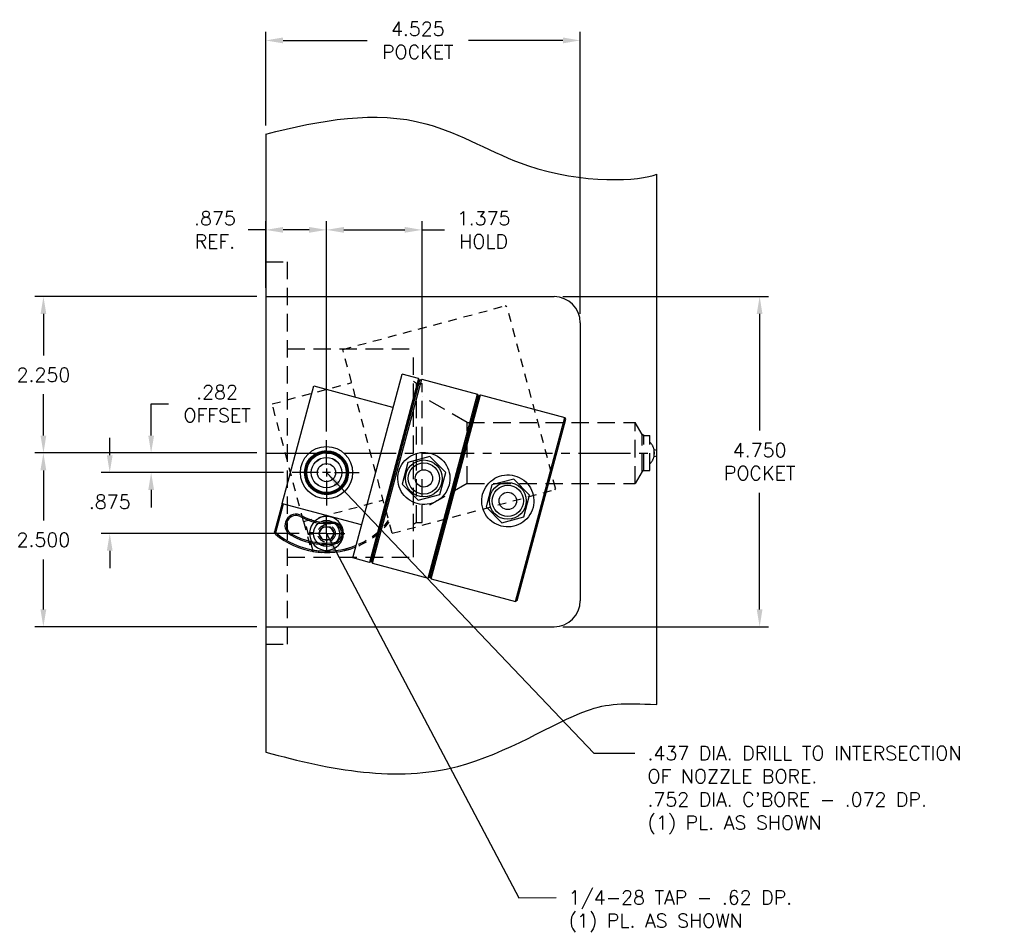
# Model space of a CAD drawing. Extents: x -55 to 76, y -100 to -24.
# Tile 19 of 22: x 55 to 69, y -85 to -72. Entities that reach past the tile are written whole.
import ezdxf

# ---------------------------------------------------------------- set-up
doc = ezdxf.new("R2010")
doc.units = 0
doc.header["$MEASUREMENT"] = 0
for name, pattern in [('CENTER2', [1.125, 0.75, -0.125, 0.125, -0.125]), ('HIDDEN', [0.375, 0.25, -0.125]), ('HIDDEN2', [0.1875, 0.125, -0.0625])]:
    doc.linetypes.add(name, pattern=pattern)
doc.layers.get('DEFPOINTS').update_dxf_attribs({"linetype": 'CONTINUOUS'})
for name, color, linetype in [('BORE_HIDDEN', 1, 'HIDDEN'), ('CP_TAPS_CENTER', 1, 'CENTER2'), ('CP_TAPS_HIDDEN', 1, 'HIDDEN2'), ('CP_TAPS_SOLID', 1, 'CONTINUOUS'), ('DIMENSIONS', 4, 'CONTINUOUS'), ('DSCV_BORE_CENTER', 22, 'CENTER2'), ('DSCV_BORE_SOLID', 1, 'CONTINUOUS'), ('HYD_FITTING', 4, 'CONTINUOUS'), ('NP_SHAPE_SOLID', 6, 'CONTINUOUS'), ('SCV_HYD_CYL_SHAPE', 3, 'CONTINUOUS')]:
    doc.layers.add(name, color=color, linetype=linetype)
doc.styles.add('ROMANS', font='romans.shx')
doc.dimstyles.new('CATALOG', dxfattribs={"dimscale": 2, "dimtxt": 0.1, "dimasz": 0.125, "dimexe": 0.0625, "dimexo": 0.0625, "dimgap": 0.09, "dimtad": 0, "dimtih": 1, "dimtoh": 1, "dimdec": 3, "dimzin": 4, "dimdsep": 46, "dimtxsty": 'ROMANS', "dimcen": 0, "dimclrd": 256, "dimclre": 256, "dimclrt": 256, "dimadec": 0, "dimazin": 0, "dimtfac": 0.7, "dimtdec": 3, "dimtofl": 0, "dimtmove": 0, "dimatfit": 3, "dimfxl": 1, "dimtolj": 1, "dimtzin": 4, "dimlwd": -1, "dimlwe": -1, "dimarcsym": 0})

# ---------------------------------------------------------------- blocks, each defined once
blk = doc.blocks.new('*D138')
at = {"layer": 'DEFPOINTS', "color": 0}
for p in [(59.507, -74.994), (60.882, -77.204), (59.507, -78.019)]:
    blk.add_point(p, dxfattribs=at)
at = {"layer": 'DIMENSIONS'}
for p, q in [((59.507, -77.894), (59.507, -74.869)), ((60.882, -77.079), (60.882, -74.869)), ((59.757, -74.994), (60.632, -74.994)), ((60.882, -74.994), (61.202, -74.994))]:
    blk.add_line(p, q, dxfattribs=at)
for points in [[(59.757, -74.952), (59.757, -75.035), (59.507, -74.994)], [(60.632, -74.952), (60.632, -75.035), (60.882, -74.994)]]:
    blk.add_solid(points, dxfattribs=at)
at = {"layer": 'DIMENSIONS', "insert": (61.767, -74.994), "char_height": 0.2, "attachment_point": 5, "style": 'ROMANS'}
blk.add_mtext('\\A1;1.375 \\PHOLD', dxfattribs=at)
blk = doc.blocks.new('*D139')
at = {"layer": 'DEFPOINTS', "color": 0}
for p in [(58.632, -78.204), (56.984, -78.486), (59.014, -78.486)]:
    blk.add_point(p, dxfattribs=at)
at = {"layer": 'DIMENSIONS'}
for p, q in [((56.984, -77.954), (56.984, -77.495)), ((56.984, -77.495), (57.234, -77.495)), ((58.507, -78.204), (56.859, -78.204)), ((58.889, -78.486), (56.859, -78.486)), ((56.984, -78.736), (56.984, -78.986))]:
    blk.add_line(p, q, dxfattribs=at)
for points in [[(56.943, -77.954), (57.026, -77.954), (56.984, -78.204)], [(56.943, -78.736), (57.026, -78.736), (56.984, -78.486)]]:
    blk.add_solid(points, dxfattribs=at)
at = {"layer": 'DIMENSIONS', "insert": (57.933, -77.495), "char_height": 0.2, "attachment_point": 5, "style": 'ROMANS'}
blk.add_mtext('\\A1;.282 \\POFFSET', dxfattribs=at)
blk = doc.blocks.new('*D140')
at = {"layer": 'DEFPOINTS', "color": 0}
for p in [(59.014, -78.486), (56.389, -79.361), (59.241, -79.361)]:
    blk.add_point(p, dxfattribs=at)
at = {"layer": 'DIMENSIONS'}
for p, q in [((56.389, -78.236), (56.389, -77.986)), ((58.889, -78.486), (56.264, -78.486)), ((59.116, -79.361), (56.264, -79.361)), ((56.389, -79.611), (56.389, -79.861))]:
    blk.add_line(p, q, dxfattribs=at)
for points in [[(56.347, -78.236), (56.43, -78.236), (56.389, -78.486)], [(56.347, -79.611), (56.43, -79.611), (56.389, -79.361)]]:
    blk.add_solid(points, dxfattribs=at)
at = {"layer": 'DIMENSIONS', "insert": (56.389, -78.905), "char_height": 0.2, "attachment_point": 5, "style": 'ROMANS'}
blk.add_mtext('\\A1;.875 ', dxfattribs=at)
blk = doc.blocks.new('*D143')
at = {"layer": 'DEFPOINTS', "color": 0}
for p in [(58.632, -74.994), (58.632, -75.954), (59.507, -78.019)]:
    blk.add_point(p, dxfattribs=at)
at = {"layer": 'DIMENSIONS'}
for p, q in [((58.632, -75.829), (58.632, -74.869)), ((59.507, -77.894), (59.507, -74.869)), ((58.632, -74.994), (58.382, -74.994)), ((59.257, -74.994), (58.882, -74.994))]:
    blk.add_line(p, q, dxfattribs=at)
for points in [[(58.882, -74.952), (58.882, -75.035), (58.632, -74.994)], [(59.257, -74.952), (59.257, -75.035), (59.507, -74.994)]]:
    blk.add_solid(points, dxfattribs=at)
at = {"layer": 'DIMENSIONS', "insert": (57.902, -74.994), "char_height": 0.2, "attachment_point": 5, "style": 'ROMANS'}
blk.add_mtext('\\A1;.875 \\PREF.', dxfattribs=at)
blk = doc.blocks.new('*D145')
at = {"layer": 'DEFPOINTS', "color": 0}
for p in [(58.632, -72.268), (58.632, -73.615), (63.157, -76.329)]:
    blk.add_point(p, dxfattribs=at)
at = {"layer": 'DIMENSIONS'}
for p, q in [((58.632, -73.49), (58.632, -72.143)), ((63.157, -76.204), (63.157, -72.143)), ((58.882, -72.268), (60.092, -72.268)), ((62.907, -72.268), (61.548, -72.268))]:
    blk.add_line(p, q, dxfattribs=at)
for points in [[(58.882, -72.226), (58.882, -72.31), (58.632, -72.268)], [(62.907, -72.226), (62.907, -72.31), (63.157, -72.268)]]:
    blk.add_solid(points, dxfattribs=at)
at = {"layer": 'DIMENSIONS', "insert": (60.82, -72.268), "char_height": 0.2, "attachment_point": 5, "style": 'ROMANS'}
blk.add_mtext('\\A1;4.525 \\PPOCKET', dxfattribs=at)
blk = doc.blocks.new('*D146')
at = {"layer": 'DEFPOINTS', "color": 0}
for p in [(58.632, -75.954), (55.435, -78.204), (58.632, -78.204)]:
    blk.add_point(p, dxfattribs=at)
at = {"layer": 'DIMENSIONS'}
for p, q in [((58.507, -75.954), (55.31, -75.954)), ((55.435, -76.204), (55.435, -76.799)), ((55.435, -77.954), (55.435, -77.359)), ((58.507, -78.204), (55.31, -78.204))]:
    blk.add_line(p, q, dxfattribs=at)
for points in [[(55.393, -76.204), (55.476, -76.204), (55.435, -75.954)], [(55.393, -77.954), (55.476, -77.954), (55.435, -78.204)]]:
    blk.add_solid(points, dxfattribs=at)
at = {"layer": 'DIMENSIONS', "insert": (55.435, -77.079), "char_height": 0.2, "attachment_point": 5, "style": 'ROMANS'}
blk.add_mtext('\\A1;2.250 ', dxfattribs=at)
blk = doc.blocks.new('*D147')
at = {"layer": 'DEFPOINTS', "color": 0}
for p in [(58.632, -78.204), (55.434, -80.704), (58.632, -80.704)]:
    blk.add_point(p, dxfattribs=at)
at = {"layer": 'DIMENSIONS'}
for p, q in [((58.507, -78.204), (55.309, -78.204)), ((55.434, -78.454), (55.434, -79.174)), ((55.434, -80.454), (55.434, -79.734)), ((58.507, -80.704), (55.309, -80.704))]:
    blk.add_line(p, q, dxfattribs=at)
for points in [[(55.392, -78.454), (55.476, -78.454), (55.434, -78.204)], [(55.392, -80.454), (55.476, -80.454), (55.434, -80.704)]]:
    blk.add_solid(points, dxfattribs=at)
at = {"layer": 'DIMENSIONS', "insert": (55.434, -79.454), "char_height": 0.2, "attachment_point": 5, "style": 'ROMANS'}
blk.add_mtext('\\A1;2.500 ', dxfattribs=at)
blk = doc.blocks.new('*D148')
at = {"layer": 'DEFPOINTS', "color": 0}
for p in [(62.782, -75.954), (62.782, -80.704), (65.738, -80.704)]:
    blk.add_point(p, dxfattribs=at)
at = {"layer": 'DIMENSIONS'}
for p, q in [((62.907, -75.954), (65.863, -75.954)), ((65.738, -76.204), (65.738, -77.882)), ((65.738, -80.454), (65.738, -78.776)), ((62.907, -80.704), (65.863, -80.704))]:
    blk.add_line(p, q, dxfattribs=at)
for points in [[(65.696, -76.204), (65.779, -76.204), (65.738, -75.954)], [(65.696, -80.454), (65.779, -80.454), (65.738, -80.704)]]:
    blk.add_solid(points, dxfattribs=at)
at = {"layer": 'DIMENSIONS', "insert": (65.738, -78.329), "char_height": 0.2, "attachment_point": 5, "style": 'ROMANS'}
blk.add_mtext('\\A1;4.750 \\PPOCKET', dxfattribs=at)

msp = doc.modelspace()

# ---------------------------------------------------------------- linework, layer by layer
at = {"layer": 'BORE_HIDDEN'}
for p, q in [((58.63177, -75.45415), (58.94477, -75.45415)), ((58.94477, -80.95415), (58.94477, -75.45415)), ((58.94477, -76.70415), (60.75677, -76.70415)), ((60.75677, -79.70415), (60.75677, -76.70415)), ((60.80177, -77.20365), (60.75677, -77.17767)), ((60.80177, -77.20365), (60.88177, -77.20365)), ((60.80177, -79.20465), (60.80177, -77.20365)), ((60.88177, -79.20465), (60.88177, -77.20365)), ((61.53177, -77.76665), (60.88177, -77.39137)), ((61.53177, -77.76665), (63.94677, -77.76665)), ((61.53177, -78.64165), (61.53177, -77.76665)), ((63.94677, -78.64165), (63.94677, -77.76665)), ((64.04643, -77.93927), (63.94677, -77.76665)), ((64.07177, -77.9539), (64.04643, -77.93927)), ((64.04643, -78.46903), (64.04643, -77.93927)), ((64.07177, -77.9539), (64.15677, -77.9539)), ((64.07177, -78.4544), (64.07177, -77.9539)), ((64.15677, -78.4544), (64.15677, -77.9539)), ((64.21895, -78.15402), (64.25677, -78.16415)), ((64.21895, -78.25428), (64.21895, -78.15402)), ((64.21895, -78.25428), (64.25677, -78.24415)), ((64.04643, -78.46903), (63.94677, -78.64165)), ((64.07177, -78.4544), (64.04643, -78.46903)), ((64.07177, -78.4544), (64.15677, -78.4544)), ((61.53177, -78.64165), (60.88177, -79.01693)), ((61.53177, -78.64165), (63.94677, -78.64165)), ((60.80177, -79.20465), (60.75677, -79.23063)), ((60.80177, -79.20465), (60.88177, -79.20465)), ((58.94477, -79.70415), (60.75677, -79.70415)), ((58.63177, -80.95415), (58.94477, -80.95415))]:
    msp.add_line(p, q, dxfattribs=at)
for start, end in [(13.233252, 46.409638), (313.590362, 346.766748), (355.919963, 3.947931)]:
    msp.add_arc((64.00577, -78.20415), 0.219, start, end, dxfattribs=at)
at = {"layer": 'CP_TAPS_CENTER'}
for q in [(59.50677, -79.09515), (59.24077, -79.36115), (59.50677, -79.62715), (59.77277, -79.36115)]:
    msp.add_line((59.50677, -79.36115), q, dxfattribs=at)
at = {"layer": 'CP_TAPS_HIDDEN'}
msp.add_circle((59.50677, -79.36115), 0.125, dxfattribs=at)
at = {"layer": 'CP_TAPS_SOLID'}
msp.add_circle((59.50677, -79.36115), 0.102, dxfattribs=at)
at = {"layer": 'DSCV_BORE_CENTER'}
msp.add_line((58.63177, -78.20415), (64.25677, -78.20415), dxfattribs=at)
at = {"layer": 'DSCV_BORE_SOLID'}
for p, q in [((59.50677, -78.37215), (59.50677, -78.01917)), ((59.50677, -78.42915), (59.50677, -78.54315)), ((59.39277, -78.48615), (59.01404, -78.48615)), ((59.56377, -78.48615), (59.44977, -78.48615)), ((59.50677, -78.60081), (59.50677, -78.96104)), ((59.62077, -78.48615), (59.97594, -78.48615))]:
    msp.add_line(p, q, dxfattribs=at)
for radius in [0.376, 0.2185]:
    msp.add_circle((59.50677, -78.48615), radius, dxfattribs=at)
at = {"layer": 'HYD_FITTING'}
for p, q in [((60.99196, -78.25594), (60.67826, -78.34)), ((61.2216, -78.48558), (60.99196, -78.25594)), ((60.67826, -78.34), (60.59421, -78.65369)), ((61.13754, -78.79928), (61.2216, -78.48558)), ((62.19937, -78.57947), (61.88567, -78.66352)), ((62.42901, -78.80911), (62.19937, -78.57947)), ((60.59421, -78.65369), (60.82385, -78.88333)), ((61.88567, -78.66352), (61.80162, -78.97721)), ((60.82385, -78.88333), (61.13754, -78.79928)), ((62.34495, -79.1228), (62.42901, -78.80911)), ((61.80162, -78.97721), (62.03126, -79.20685)), ((62.03126, -79.20685), (62.34495, -79.1228))]:
    msp.add_line(p, q, dxfattribs=at)
for centre, radius in [((60.9079, -78.56964), 0.265), ((60.9079, -78.56964), 0.225), ((60.9079, -78.56964), 0.125), ((62.11531, -78.89316), 0.265), ((62.11531, -78.89316), 0.225), ((62.11531, -78.89316), 0.125)]:
    msp.add_circle(centre, radius, dxfattribs=at)
for points, knots in [([(60.54568, -78.47258), (60.55794, -78.42685), (60.58015, -78.38069), (60.64108, -78.30144), (60.6798, -78.26832), (60.76102, -78.22143), (60.80905, -78.20446), (60.90814, -78.19132), (60.95922, -78.19516), (61.0507, -78.21967), (61.09686, -78.24188), (61.1761, -78.30281), (61.20921, -78.34152), (61.25611, -78.42274), (61.27308, -78.47078), (61.28622, -78.56988), (61.28238, -78.62096), (61.27013, -78.66669)], [1.44315145, 1.44315145, 1.44315145, 1.44315145, 1.80390262, 1.80390262, 2.16465379, 2.16465379, 2.52547835, 2.52547835, 2.88630291, 2.88630291, 3.24712746, 3.24712746, 3.60795202, 3.60795202, 3.96870319, 3.96870319, 4.32945436, 4.32945436, 4.32945436, 4.32945436]), ([(61.27013, -78.66669), (61.25787, -78.71242), (61.23566, -78.75858), (61.17472, -78.83783), (61.13601, -78.87095), (61.05479, -78.91784), (61.00676, -78.93481), (60.90767, -78.94795), (60.85659, -78.94411), (60.81085, -78.93186), (60.76511, -78.9196), (60.71895, -78.89739), (60.63971, -78.83646), (60.60659, -78.79775), (60.5597, -78.71653), (60.54273, -78.66849), (60.52959, -78.56939), (60.53343, -78.51831), (60.54568, -78.47258)], [4.32945436, 4.32945436, 4.32945436, 4.32945436, 4.69020553, 4.69020553, 5.0509567, 5.0509567, 5.41178125, 5.41178125, 5.77260581, 5.77260581, 5.77260581, 6.13343037, 6.13343037, 6.49425493, 6.49425493, 6.8550061, 6.8550061, 7.21575727, 7.21575727, 7.21575727, 7.21575727]), ([(61.75309, -78.7961), (61.76534, -78.75037), (61.78756, -78.70421), (61.84849, -78.62496), (61.8872, -78.59184), (61.96843, -78.54495), (62.01646, -78.52799), (62.11555, -78.51484), (62.16663, -78.51868), (62.25811, -78.54319), (62.30426, -78.56541), (62.38351, -78.62634), (62.41662, -78.66504), (62.46352, -78.74627), (62.48048, -78.7943), (62.49363, -78.8934), (62.48979, -78.94449), (62.47753, -78.99022)], [1.44315145, 1.44315145, 1.44315145, 1.44315145, 1.80390262, 1.80390262, 2.16465379, 2.16465379, 2.52547835, 2.52547835, 2.88630291, 2.88630291, 3.24712746, 3.24712746, 3.60795202, 3.60795202, 3.96870319, 3.96870319, 4.32945436, 4.32945436, 4.32945436, 4.32945436]), ([(62.47753, -78.99022), (62.46528, -79.03595), (62.44307, -79.08211), (62.38213, -79.16136), (62.34342, -79.19447), (62.2622, -79.24137), (62.21417, -79.25833), (62.11507, -79.27148), (62.06399, -79.26764), (62.01825, -79.25538), (61.97252, -79.24313), (61.92636, -79.22091), (61.84712, -79.15998), (61.814, -79.12127), (61.76711, -79.04005), (61.75014, -78.99202), (61.73699, -78.89291), (61.74084, -78.84183), (61.75309, -78.7961)], [4.32945436, 4.32945436, 4.32945436, 4.32945436, 4.69020553, 4.69020553, 5.0509567, 5.0509567, 5.41178125, 5.41178125, 5.77260581, 5.77260581, 5.77260581, 6.13343037, 6.13343037, 6.49425493, 6.49425493, 6.8550061, 6.8550061, 7.21575727, 7.21575727, 7.21575727, 7.21575727])]:
    msp.add_open_spline(points, degree=3, knots=knots, dxfattribs=at)
at = {"layer": 'NP_SHAPE_SOLID'}
for p, q in [((58.63177, -73.61549), (58.63177, -82.50672)), ((64.25677, -81.82419), (64.25677, -74.19301)), ((58.63177, -75.95415), (62.78177, -75.95415)), ((63.15677, -76.32915), (63.15677, -80.32915)), ((58.63177, -80.70415), (62.78177, -80.70415))]:
    msp.add_line(p, q, dxfattribs=at)
for centre, start, end in [((62.78177, -76.32915), 0, 90), ((62.78177, -80.32915), 270, 0)]:
    msp.add_arc(centre, 0.375, start, end, dxfattribs=at)
for points, knots in [([(58.63177, -73.61549), (59.42339, -73.41546), (60.73929, -73.16667), (62.65005, -74.36671), (64.03262, -74.29309), (64.25677, -74.19301)], [0.40858497, 0.40858497, 0.40858497, 0.40858497, 2.73445584, 4.31473827, 6.82445363, 6.82445363, 6.82445363, 6.82445363]), ([(58.63177, -82.50672), (59.5788, -82.76824), (61.26231, -83.08473), (63.19052, -81.80671), (63.77854, -81.79977), (64.25677, -81.82419)], [0.74929177, 0.74929177, 0.74929177, 0.74929177, 3.5507136, 5.79092349, 7.20496218, 7.20496218, 7.20496218, 7.20496218])]:
    msp.add_open_spline(points, degree=3, knots=knots, dxfattribs=at)
at = {"layer": 'SCV_HYD_CYL_SHAPE', "color": 1, "linetype": 'HIDDEN2'}
for p, q in [((59.74086, -76.71315), (62.0784, -76.08681)), ((62.10289, -76.10095), (62.0784, -76.08681)), ((62.80171, -78.70895), (62.10289, -76.10095)), ((60.45002, -79.35979), (59.74086, -76.71315)), ((58.72435, -77.49798), (59.85932, -77.19387)), ((59.17729, -79.18835), (58.72435, -77.49798)), ((60.45002, -79.35979), (62.78756, -78.73344)), ((62.80171, -78.70895), (62.78756, -78.73344)), ((59.17729, -79.18835), (60.31225, -78.88424)), ((59.17729, -79.18835), (59.28667, -79.59657)), ((59.30789, -79.59851), (59.1966, -79.18318)), ((59.31152, -79.61945), (59.28667, -79.59657))]:
    msp.add_line(p, q, dxfattribs=at)
at = {"layer": 'SCV_HYD_CYL_SHAPE'}
for p, q in [((59.88683, -79.71437), (60.596, -77.06773)), ((60.83265, -77.13114), (60.12349, -79.77778)), ((60.84679, -77.15564), (60.14798, -79.76364)), ((60.15281, -79.76493), (60.85162, -77.15693)), ((60.16695, -79.78943), (60.87612, -77.14279)), ((60.83265, -77.13114), (60.596, -77.06773)), ((60.84679, -77.15564), (60.83265, -77.13114)), ((60.84679, -77.15564), (60.85162, -77.15693)), ((60.85162, -77.15693), (60.87612, -77.14279)), ((60.87612, -77.14279), (61.67783, -77.35761)), ((58.87033, -78.92953), (59.32326, -77.23916)), ((59.32326, -77.23916), (60.45822, -77.54328)), ((60.96867, -80.00425), (61.67783, -77.35761)), ((60.99317, -79.9901), (61.69198, -77.3821)), ((60.99799, -79.9914), (61.69681, -77.3834)), ((61.01214, -80.01589), (61.7213, -77.36926)), ((61.69198, -77.3821), (61.67783, -77.35761)), ((61.69198, -77.3821), (61.69681, -77.3834)), ((61.69681, -77.3834), (61.7213, -77.36926)), ((61.7213, -77.36926), (62.93354, -77.69407)), ((62.22437, -80.34071), (62.93354, -77.69407)), ((62.24887, -80.32657), (62.94768, -77.71857)), ((62.94768, -77.71857), (62.93354, -77.69407)), ((58.87033, -78.92953), (58.76095, -79.33775)), ((58.77836, -79.35005), (58.88965, -78.93471)), ((58.87033, -78.92953), (60.00529, -79.23365)), ((59.39823, -79.36115), (59.4525, -79.26715)), ((59.4525, -79.26715), (59.56104, -79.26715)), ((59.56104, -79.26715), (59.61531, -79.36115)), ((58.77103, -79.37), (58.76095, -79.33775)), ((59.26359, -79.34875), (59.31968, -79.34875)), ((59.31968, -79.37355), (59.26359, -79.37355)), ((59.4525, -79.45515), (59.39823, -79.36115)), ((59.56104, -79.45515), (59.4525, -79.45515)), ((59.61531, -79.36115), (59.56104, -79.45515)), ((60.12349, -79.77778), (59.88683, -79.71437)), ((60.14798, -79.76364), (60.12349, -79.77778)), ((60.14798, -79.76364), (60.15281, -79.76493)), ((60.15281, -79.76493), (60.16695, -79.78943)), ((60.16695, -79.78943), (60.96867, -80.00425)), ((60.99317, -79.9901), (60.96867, -80.00425)), ((60.99317, -79.9901), (60.99799, -79.9914)), ((60.99799, -79.9914), (61.01214, -80.01589)), ((61.01214, -80.01589), (62.22437, -80.34071)), ((62.24887, -80.32657), (62.22437, -80.34071))]:
    msp.add_line(p, q, dxfattribs=at)
for centre, radius in [((59.50677, -78.48615), 0.315), ((59.50677, -78.48615), 0.3125), ((59.50677, -78.48615), 0.3), ((59.50677, -78.48615), 0.285), ((59.50677, -78.48615), 0.219), ((59.50677, -78.48615), 0.131), ((59.50677, -79.36115), 0.1875)]:
    msp.add_circle(centre, radius, dxfattribs=at)
at = {"layer": 'SCV_HYD_CYL_SHAPE', "color": 1, "linetype": 'HIDDEN2'}
msp.add_circle((59.50677, -78.48615), 0.315, dxfattribs=at)
for centre, radius, start, end in [((59.85673, -77.18421), 0.01, 285, 15), ((60.31484, -78.8939), 0.01, 15, 105), ((59.50677, -78.48615), 1.13, 259.863339, 322.31486), ((59.50677, -78.48615), 1.15, 260.224886, 321.559138)]:
    msp.add_arc(centre, radius, start, end, dxfattribs=at)
at = {"layer": 'SCV_HYD_CYL_SHAPE'}
for centre, radius, start, end in [((60.46081, -77.53362), 0.01, 255, 345), ((59.06927, -79.24392), 0.1605, 60, 240), ((59.06927, -79.24392), 0.1405, 60, 240), ((59.50677, -78.48615), 0.7345, 240, 275), ((59.50677, -78.48615), 0.7145, 240, 275), ((59.50677, -79.36115), 0.2435, 182.918994, 177.081006), ((59.58303, -79.35782), 0.1605, 275, 95), ((59.58303, -79.35782), 0.1405, 275, 95), ((60.0027, -79.24331), 0.01, 345, 75), ((59.50677, -78.48615), 1.15, 230.224886, 291.559138), ((59.50677, -78.48615), 1.13, 229.863339, 292.31486), ((59.50677, -78.48615), 1.0355, 240, 275), ((59.50677, -78.48615), 1.0155, 240, 275)]:
    msp.add_arc(centre, radius, start, end, dxfattribs=at)
for points in [[(58.76095, -79.33775), (58.76675, -79.34185), (58.77255, -79.34595), (58.77836, -79.35005)], [(58.77836, -79.35005), (58.77588, -79.35667), (58.77343, -79.36332), (58.77103, -79.37)]]:
    msp.add_open_spline(points, degree=3, dxfattribs=at)
at = {"layer": 'SCV_HYD_CYL_SHAPE', "color": 1, "linetype": 'HIDDEN2'}
for points in [[(59.28667, -79.59657), (59.29374, -79.59722), (59.30082, -79.59786), (59.30789, -79.59851)], [(59.30789, -79.59851), (59.30906, -79.60549), (59.31027, -79.61247), (59.31152, -79.61945)]]:
    msp.add_open_spline(points, degree=3, dxfattribs=at)

# ---------------------------------------------------------------- texts
at = {"layer": 'DIMENSIONS', "char_height": 0.2, "attachment_point": 1, "style": 'ROMANS'}
for s, insert in [(".437 DIA. DRILL TO INTERSECTION\\POF NOZZLE BORE.\\P.752 DIA. C'BORE - .072 DP.\\P(1) PL. AS SHOWN", (64.12419, -82.42206)), ('1/4-28 TAP - .62 DP.\\P(1) PL. AS SHOWN', (62.99078, -84.49899))]:
    msp.add_mtext(s, dxfattribs=dict(at, insert=insert))

# ---------------------------------------------------------------- dimensions: what is measured, and where the dimension line sits
at = {"layer": 'DIMENSIONS'}
for base, p1, p2, text, picture, middle in [((58.63177, -72.26798), (63.15677, -76.32915), (58.63177, -73.61549), '<>\\PPOCKET', '*D145', (60.81993, -72.26798)), ((58.63177, -74.99373), (59.50677, -78.01917), (58.63177, -75.95415), '<>\\PREF.', '*D143', (57.90177, -74.99373)), ((59.50677, -74.99373), (60.88177, -77.20365), (59.50677, -78.01917), '<>\\PHOLD', '*D138', (61.76735, -74.99373))]:
    dim = msp.add_linear_dim(base=base, p1=p1, p2=p2, text=text, dimstyle='CATALOG', override={"dimpost": ' '}, dxfattribs=at)
    dim.commit()
    dim.dimension.update_dxf_attribs({"geometry": picture, "text_midpoint": middle, "dimtype": 160})
for base, p1, p2, picture, middle in [((55.43483, -78.20415), (58.63177, -75.95415), (58.63177, -78.20415), '*D146', (55.43483, -77.07915)), ((55.43404, -80.70415), (58.63177, -78.20415), (58.63177, -80.70415), '*D147', (55.43404, -79.45415))]:
    dim = msp.add_linear_dim(base=base, p1=p1, p2=p2, angle=90, dimstyle='CATALOG', override={"dimpost": ' '}, dxfattribs=at)
    dim.commit()
    dim.dimension.update_dxf_attribs({"geometry": picture, "text_midpoint": middle})
dim = msp.add_linear_dim(base=(65.73751, -80.70415), p1=(62.78177, -75.95415), p2=(62.78177, -80.70415), angle=90, text='<>\\PPOCKET', dimstyle='CATALOG', override={"dimpost": ' '}, dxfattribs=at)
dim.commit()
dim.dimension.update_dxf_attribs({"geometry": '*D148', "text_midpoint": (65.73751, -78.32915)})
dim = msp.add_linear_dim(base=(56.9842, -78.48615), p1=(58.63177, -78.20415), p2=(59.01404, -78.48615), angle=90, text='<>\\POFFSET', dimstyle='CATALOG', override={"dimpost": ' '}, dxfattribs=at)
dim.commit()
dim.dimension.update_dxf_attribs({"geometry": '*D139', "text_midpoint": (57.93325, -77.49496), "dimtype": 160})
dim = msp.add_linear_dim(base=(56.38868, -79.36115), p1=(59.01404, -78.48615), p2=(59.24077, -79.36115), angle=90, dimstyle='CATALOG', override={"dimpost": ' '}, dxfattribs=at)
dim.commit()
dim.dimension.update_dxf_attribs({"geometry": '*D140', "text_midpoint": (56.38868, -78.90479), "dimtype": 160})

# ---------------------------------------------------------------- leaders
at = {"layer": 'DIMENSIONS', "annotation_type": 0, "has_hookline": 1, "hookline_direction": 0}
for points, text_width in [([(59.50677, -78.48615), (63.35177, -82.52509), (63.94419, -82.52206)], 5.13333), ([(59.50677, -79.36115), (62.2748, -84.60315), (62.81078, -84.59899)], 3.66667)]:
    msp.add_leader(points, dimstyle='CATALOG', override={"dimgap": 0.09, "dimtad": 0}, dxfattribs=dict(at, text_width=text_width))

doc.saveas('drawing.dxf')
